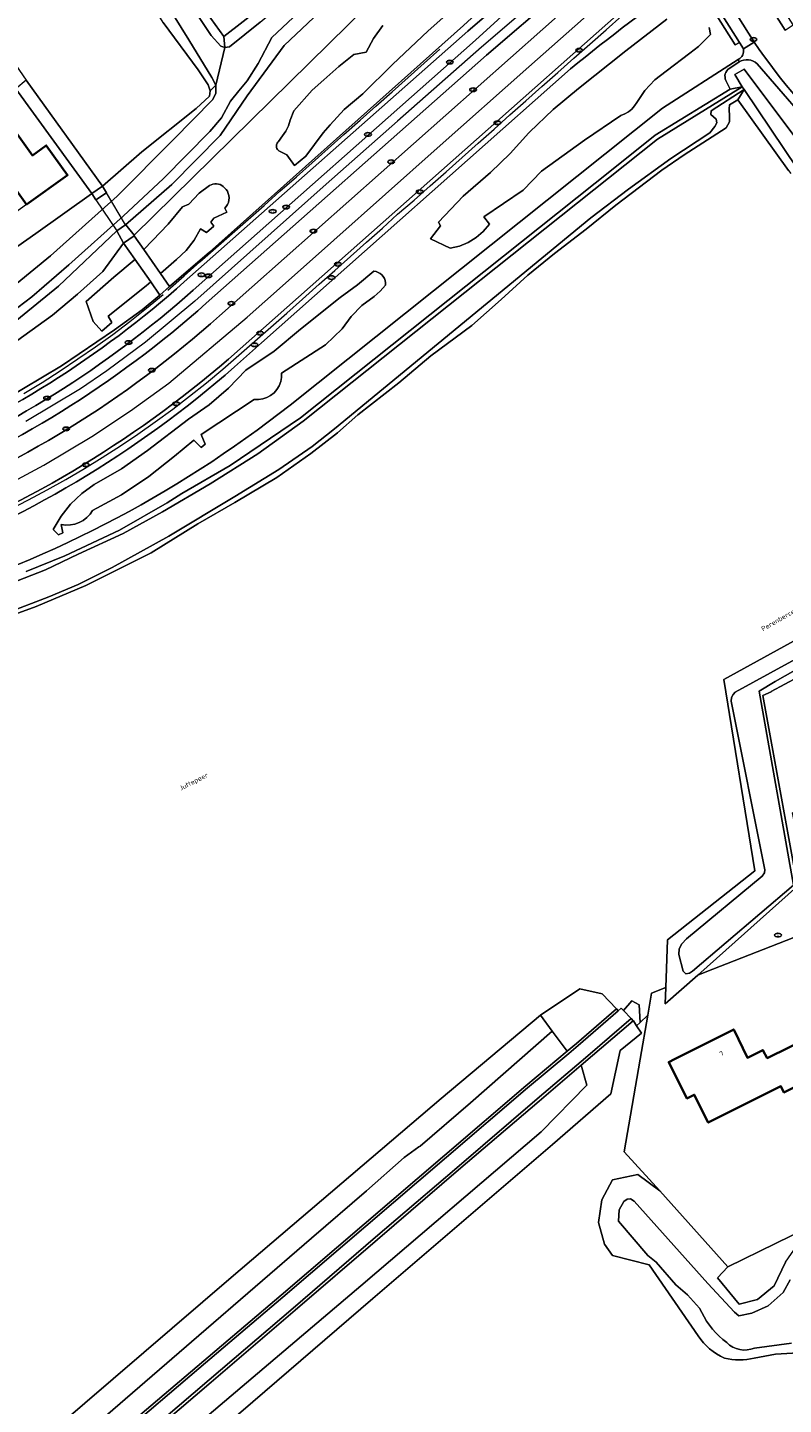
# Model space of a CAD drawing. Header units: metres. Extents: x 103671 to 105190, y 427150 to 429171.
# Tile 222 of 256: x 104524 to 104665, y 428185 to 428443. Entities that reach past the tile are written whole.
import ezdxf
from ezdxf.enums import TextEntityAlignment as Align

# ---------------------------------------------------------------- set-up
doc = ezdxf.new("R2010")
doc.units = ezdxf.units.M
for name, color, linetype, lineweight in [('B-WE-GR-BEPLANTING_CULTUUR_HEESTERS-GV', 253, 'Continuous', 18), ('B-WE-GR-GRAS-GV', 253, 'Continuous', 13), ('B-WE-GR-HAAG-G', 253, 'GR-HAAG1-SO', 13), ('B-WE-IE-MEUBILAIR-S', 253, 'Continuous', 25), ('B-WE-IE-TERREINAFSCHEIDING_KUNSTMATIG_HEKWERK-G', 253, 'IE-TERREINAFSCHEIDING_KUNSTMATIG-SO', 18), ('B-WE-IE-TERREINAFSCHEIDING_KUNSTMATIG_MUUR-GV', 253, 'Continuous', 18), ('B-WE-KW-KUNSTWERK_DEK-GV', 253, 'Continuous', 18), ('B-WE-KW-KUNSTWERK_GELUIDSWERING_SCHERM-G', 253, 'Continuous', 18), ('B-WE-OG-BEBOUWING-GV', 253, 'Continuous', 35), ('B-WE-OG-BEBOUWING-T18', 7, 'Continuous', 18), ('B-WE-OG-TERREIN_BEGROEID-GV', 253, 'Continuous', 18), ('B-WE-OG-TERREIN_ERF-GV', 253, 'Continuous', 18), ('B-WE-OG-TERREIN_OEVER-GV', 253, 'Continuous', 18), ('B-WE-OG-TERREIN_ONBEGROEID_ZAND-GV', 253, 'Continuous', 18), ('B-WE-OG-TOPOGRAFIE-T18', 7, 'Continuous', 18), ('B-WE-OG-WATER_SLOOT-GV', 253, 'Continuous', 18), ('B-WE-OG-WEG-GV', 253, 'Continuous', 18), ('B-WE-VH-GESLOTENVERHARDING_ASFALT-GV', 253, 'Continuous', 18), ('B-WE-VH-HALFVERHARDING_GRIND-GV', 253, 'Continuous', 18), ('B-WE-VH-ONVERHARD_ZAND-GV', 253, 'Continuous', 18), ('B-WE-VH-OPENVERHARDING_TEGEL-GV', 253, 'Continuous', 18), ('B-WE-VW-MARKERING_PICTOGRAM-G', 253, 'Continuous', 18)]:
    doc.layers.add(name, color=color, linetype=linetype, lineweight=lineweight)
doc.styles.add('NLCS-ISO', font='NLCS-ISO.ttf')
doc.styles.add('NLCS-ISO-M500-T18', font='NLCS-ISO.ttf', dxfattribs={"height": 0.9})
doc.linetypes.add('GR-HAAG1-SO', pattern='A,6,[176,NLCS.SHX,S=0.125,R=0,X=0,Y=0],-2', length=8)
doc.linetypes.add('IE-TERREINAFSCHEIDING_KUNSTMATIG-SO', pattern='A,4,[82,NLCS.SHX,S=0.75,R=90,X=0,Y=0],4,-2', length=10)

# ---------------------------------------------------------------- blocks, each defined once
blk = doc.blocks.new('SIE-MEUBILAIR_PUT_RIOOLPUT-SO')
blk.add_ellipse((0, 0), major_axis=(1.25, 0), ratio=0.54)
at = {"style": 'NLCS-ISO'}
blk.add_text('ri', height=0.75, dxfattribs=at).set_placement((-0.04, 0.07), align=Align.MIDDLE_CENTER)
blk = doc.blocks.new('SIE-MEUBILAIR_PUT_KOLK-SO')
blk.add_ellipse((0, 0), major_axis=(1.25, 0), ratio=0.54)
at = {"style": 'NLCS-ISO'}
blk.add_text('klk', height=0.75, dxfattribs=at).set_placement((0.03, 0), align=Align.MIDDLE_CENTER)

msp = doc.modelspace()

# ---------------------------------------------------------------- linework, layer by layer
at = {"layer": 'B-WE-GR-BEPLANTING_CULTUUR_HEESTERS-GV', "flags": 128}
for points in [[(104590.22, 428443.343), (104588.502, 428440.943), (104587.1, 428438.346), (104584.791, 428437.894), (104582.004, 428435.654), (104579.239, 428433.193), (104577.039, 428431.256), (104573.586, 428427.404), (104572.943, 428425.643), (104572.608, 428424.591), (104572.122, 428423.599), (104571.494, 428422.69), (104570.738, 428421.624), (104570.607, 428421.499), (104570.498, 428421.353), (104570.416, 428421.191), (104570.361, 428421.018), (104570.336, 428420.838), (104570.342, 428420.657), (104570.377, 428420.479), (104570.442, 428420.309), (104570.534, 428420.153), (104570.652, 428420.014), (104570.79, 428419.897), (104572.293, 428419.129), (104573.731, 428417.166), (104575.815, 428418.912), (104579.112, 428423.255), (104580.414, 428424.759), (104583.03, 428427.605), (104586.474, 428430.576), (104592.057, 428436.045), (104598.691, 428442.375), (104601.46, 428444.797)], [(104643.351, 428444.56), (104635.629, 428438.606), (104626.789, 428431.547), (104622.06, 428427.651), (104617.671, 428423.376), (104617.529, 428423.266), (104614.062, 428419.432), (104610.344, 428415.841), (104605.278, 428411.417), (104600.631, 428406.556), (104601.043, 428405.883), (104599.172, 428403.469), (104602.853, 428401.674), (104604.564, 428402.075), (104606.19, 428402.744), (104607.687, 428403.665), (104609.017, 428404.814), (104610.146, 428406.161), (104609.134, 428407.528), (104616.44, 428412.538), (104619.921, 428416.1), (104627.957, 428421.9), (104634.731, 428426.538), (104635.467, 428426.816), (104636.148, 428427.209), (104636.759, 428427.704), (104637.283, 428428.291), (104637.706, 428428.954), (104639.221, 428431.196), (104641.075, 428433.167), (104643.219, 428434.818), (104647.624, 428438.171), (104649.215, 428439.441), (104651.459, 428441.631), (104651.261, 428442.999)], [(104540.813, 428164.322), (104588.367, 428205.281), (104621.928, 428234.043), (104632.85, 428243.555), (104634.582, 428251.661), (104638.595, 428254.853), (104637.679, 428256.278), (104637.084, 428257.202), (104637.006, 428257.202), (104627.311, 428248.887), (104628.361, 428245.151), (104619.856, 428236.441), (104586.137, 428207.625), (104538.486, 428167.129)]]:
    msp.add_lwpolyline(points, dxfattribs=at)
for points in [[(104545.561, 428401.419), (104548.683, 428396.982), (104551.698, 428399.579), (104553.486, 428401.257), (104554.993, 428403.191), (104556.183, 428405.335), (104557.258, 428404.605), (104558.659, 428405.82), (104558.059, 428406.582), (104558.626, 428407.333), (104561.07, 428408.442), (104560.683, 428409.198), (104560.97, 428409.515), (104561.201, 428409.874), (104561.37, 428410.267), (104561.472, 428410.682), (104561.504, 428411.108), (104561.465, 428411.534), (104561.357, 428411.947), (104561.183, 428412.337), (104560.947, 428412.694), (104560.655, 428413.006), (104560.411, 428413.243), (104560.132, 428413.439), (104559.826, 428413.589), (104559.501, 428413.688), (104559.163, 428413.735), (104558.823, 428413.727), (104558.488, 428413.666), (104558.166, 428413.553), (104557.867, 428413.391), (104555.913, 428412.013), (104553.972, 428409.9), (104552.796, 428409.44), (104550.097, 428406.18), (104547.159, 428403.134)], [(104590.767, 428394.795), (104590.762, 428395.213), (104590.684, 428395.624), (104590.538, 428396.016), (104590.326, 428396.376), (104590.056, 428396.695), (104589.734, 428396.962), (104589.372, 428397.171), (104588.979, 428397.314), (104588.567, 428397.387), (104585.496, 428394.84), (104582.276, 428392.484), (104574.829, 428386.534), (104569.931, 428382.44), (104564.613, 428378.908), (104561.363, 428375.485), (104557.785, 428372.407), (104553.915, 428369.704), (104546.221, 428363.857), (104541.39, 428360.455), (104536.265, 428357.514), (104533.949, 428355.807), (104531.882, 428353.805), (104530.101, 428351.544), (104528.639, 428349.066), (104529.608, 428348.056), (104530.422, 428348.483), (104530.129, 428350.042), (104530.979, 428349.921), (104531.836, 428349.937), (104532.681, 428350.089), (104533.49, 428350.374), (104534.244, 428350.784), (104534.923, 428351.308), (104535.51, 428351.934), (104535.989, 428352.646), (104541.373, 428355.58), (104546.486, 428358.963), (104551.293, 428362.77), (104554.903, 428365.775), (104556.263, 428364.413), (104557.038, 428365.036), (104556.299, 428366.828), (104566.162, 428373.379), (104566.976, 428373.365), (104567.78, 428373.492), (104568.55, 428373.756), (104569.262, 428374.15), (104569.896, 428374.661), (104570.431, 428375.275), (104570.852, 428375.972), (104571.146, 428376.731), (104571.304, 428377.529), (104571.321, 428378.343), (104579.519, 428383.623), (104582.626, 428386.613), (104584.33, 428388.913), (104586.34, 428390.95), (104588.618, 428392.683), (104589.719, 428393.638)], [(104546.845, 428395.398), (104543.893, 428399.629), (104543.751, 428399.477), (104539.928, 428396.258), (104534.794, 428391.71), (104536.11, 428387.995), (104537.691, 428386.147), (104539.569, 428387.808), (104538.922, 428389.002), (104545.987, 428394.659)]]:
    msp.add_lwpolyline(points, close=True, dxfattribs=at)
at = {"layer": 'B-WE-GR-GRAS-GV', "flags": 128}
msp.add_lwpolyline([(104665.511, 428212.049), (104667.607, 428215.091), (104674.608, 428218.653), (104677.595, 428218.437), (104680.701, 428217.099), (104683.735, 428214.397), (104685.24, 428211.624), (104685.742, 428208.23), (104686.704, 428205.294), (104689.571, 428201.852), (104694.507, 428199.074), (104694.405, 428199.308), (104681.438, 428224.261), (104654.701, 428211.172), (104652.795, 428209.104), (104656.848, 428204.186), (104660.254, 428205.068), (104663.408, 428207.602)], close=True, dxfattribs=at)
at = {"layer": 'B-WE-GR-HAAG-G', "flags": 128}
msp.add_lwpolyline([(104642.036, 428225.36), (104635.35, 428232.707), (104638.334, 428250), (104639.758, 428258.251), (104640.469, 428262.369)], dxfattribs=at)
at = {"layer": 'B-WE-IE-TERREINAFSCHEIDING_KUNSTMATIG_HEKWERK-G', "flags": 128}
for points in [[(104650.488, 428266.294), (104671.042, 428274.345), (104666.804, 428296.062), (104673.399, 428299.335), (104673.677, 428298.69), (104675.738, 428299.549)], [(104681.438, 428224.261), (104654.701, 428211.172), (104642.036, 428225.36)]]:
    msp.add_lwpolyline(points, dxfattribs=at)
at = {"layer": 'B-WE-IE-TERREINAFSCHEIDING_KUNSTMATIG_MUUR-GV', "flags": 128}
msp.add_lwpolyline([(104656.6, 428459.836), (104655.669, 428459.019), (104655.242, 428458.645), (104650.621, 428454.592), (104648.816, 428453.009), (104647.855, 428452.166), (104648.091, 428451.795), (104648.371, 428451.998), (104656.104, 428439.705), (104656.879, 428440.185), (104649.047, 428452.642), (104649.275, 428452.843), (104650.848, 428454.23), (104655.462, 428458.296), (104655.67, 428458.479), (104655.888, 428458.671), (104663.812, 428445.997), (104664.576, 428446.479), (104656.55, 428459.26), (104656.804, 428459.531)], close=True, dxfattribs=at)
at = {"layer": 'B-WE-KW-KUNSTWERK_DEK-GV', "flags": 128}
msp.add_lwpolyline([(104538.573, 428412.067), (104536.603, 428410.763), (104540.52, 428404.949), (104542.159, 428406.056)], close=True, dxfattribs=at)
at = {"layer": 'B-WE-KW-KUNSTWERK_GELUIDSWERING_SCHERM-G', "flags": 128}
for points in [[(104631.989, 428442.516), (104634.927, 428445.126)], [(104628.943, 428439.854), (104631.989, 428442.516)], [(104597.951, 428436.276), (104600.906, 428438.91)], [(104625.953, 428437.223), (104628.943, 428439.854)], [(104594.962, 428433.609), (104597.951, 428436.276)], [(104622.95, 428434.556), (104625.953, 428437.223)], [(104591.967, 428430.962), (104594.962, 428433.609)], [(104619.958, 428431.936), (104622.95, 428434.556)], [(104588.958, 428428.27), (104591.967, 428430.962)], [(104616.971, 428429.254), (104619.958, 428431.936)], [(104586.018, 428425.639), (104588.958, 428428.27)], [(104613.998, 428426.636), (104616.971, 428429.254)], [(104582.977, 428422.961), (104586.018, 428425.639)], [(104611.032, 428423.986), (104613.998, 428426.636)], [(104580.014, 428420.31), (104582.977, 428422.961)], [(104608.035, 428421.316), (104611.032, 428423.986)], [(104577.012, 428417.672), (104580.014, 428420.31)], [(104605.057, 428418.681), (104608.035, 428421.316)], [(104602.068, 428416.003), (104605.057, 428418.681)], [(104574.097, 428415.026), (104577.012, 428417.672)], [(104599.106, 428413.362), (104602.068, 428416.003)], [(104571.01, 428412.348), (104574.097, 428415.026)], [(104596.069, 428410.688), (104599.106, 428413.362)], [(104568.034, 428409.706), (104571.01, 428412.348)], [(104592.996, 428408.047), (104596.069, 428410.688)], [(104565.052, 428407.061), (104568.034, 428409.706)], [(104590.179, 428405.44), (104592.996, 428408.047)], [(104562.055, 428404.428), (104565.052, 428407.061)], [(104587.198, 428402.809), (104590.179, 428405.44)], [(104559.037, 428401.76), (104562.055, 428404.428)], [(104584.199, 428400.152), (104587.198, 428402.809)], [(104556.044, 428399.135), (104559.037, 428401.76)], [(104581.255, 428397.512), (104584.199, 428400.152)], [(104553.084, 428396.525), (104556.044, 428399.135)], [(104578.325, 428394.949), (104581.255, 428397.512)], [(104550.034, 428393.819), (104553.084, 428396.525)], [(104575.243, 428392.186), (104578.325, 428394.949)], [(104546.09, 428390.475), (104549.177, 428393.059)], [(104572.269, 428389.562), (104575.243, 428392.186)], [(104542.938, 428387.955), (104546.09, 428390.475)], [(104569.295, 428386.913), (104572.269, 428389.562)], [(104539.741, 428385.578), (104542.938, 428387.955)], [(104566.331, 428384.306), (104569.295, 428386.913)], [(104536.551, 428383.259), (104539.741, 428385.578)], [(104563.324, 428381.667), (104566.331, 428384.306)], [(104533.248, 428380.976), (104536.551, 428383.259)], [(104560.358, 428379.092), (104563.324, 428381.667)], [(104529.951, 428378.759), (104533.248, 428380.976)], [(104557.274, 428376.482), (104560.358, 428379.092)], [(104523.122, 428374.527), (104526.531, 428376.587)], [(104526.531, 428376.587), (104529.951, 428378.759)], [(104550.954, 428371.581), (104554.11, 428374.045)], [(104554.11, 428374.045), (104557.274, 428376.482)], [(104547.706, 428369.188), (104550.954, 428371.581)], [(104544.444, 428366.934), (104547.706, 428369.188)], [(104541.178, 428364.714), (104544.444, 428366.934)], [(104537.777, 428362.54), (104541.178, 428364.714)], [(104534.462, 428360.489), (104537.777, 428362.54)], [(104530.96, 428358.441), (104534.462, 428360.489)], [(104524.017, 428354.598), (104527.494, 428356.494)], [(104527.494, 428356.494), (104530.96, 428358.441)], [(104520.415, 428352.752), (104524.017, 428354.598)]]:
    msp.add_lwpolyline(points, dxfattribs=at)
at = {"layer": 'B-WE-OG-BEBOUWING-GV', "flags": 128}
for points in [[(104519.437, 428424.057), (104519.061, 428424.581), (104516.177, 428422.513), (104516.553, 428421.989), (104515.498, 428421.233), (104523.641, 428409.875), (104531.303, 428415.365), (104527.327, 428420.911), (104524.747, 428419.061), (104520.409, 428425.112), (104520.138, 428424.918), (104520.308, 428424.681)], [(104662.06, 428250.191), (104661.293, 428251.725), (104658.381, 428250.268), (104655.84, 428255.587), (104644.739, 428250), (104643.688, 428249.471), (104647.065, 428242.685), (104648.438, 428243.372), (104651.051, 428238.149), (104664.638, 428244.945), (104665.198, 428243.805), (104673.447, 428247.859), (104672.395, 428250), (104670.309, 428254.244)]]:
    msp.add_lwpolyline(points, close=True, dxfattribs=at)
at = {"layer": 'B-WE-OG-TERREIN_BEGROEID-GV', "flags": 128}
for points in [[(104623.848, 428482.914), (104543.732, 428404.12), (104543.734, 428404.015), (104545.561, 428401.419), (104547.159, 428403.134), (104550.097, 428406.18), (104552.796, 428409.44), (104553.972, 428409.9), (104555.913, 428412.013), (104557.867, 428413.391), (104558.166, 428413.553), (104558.488, 428413.666), (104558.823, 428413.727), (104559.163, 428413.735), (104559.501, 428413.688), (104559.826, 428413.589), (104560.132, 428413.439), (104560.411, 428413.243), (104560.655, 428413.006), (104560.947, 428412.694), (104561.183, 428412.337), (104561.357, 428411.947), (104561.465, 428411.534), (104561.504, 428411.108), (104561.472, 428410.682), (104561.37, 428410.267), (104561.201, 428409.874), (104560.97, 428409.515), (104560.683, 428409.198), (104561.07, 428408.442), (104558.626, 428407.333), (104558.059, 428406.582), (104558.659, 428405.82), (104557.258, 428404.605), (104556.183, 428405.335), (104554.993, 428403.191), (104553.486, 428401.257), (104551.698, 428399.579), (104548.683, 428396.982), (104550.388, 428394.56), (104557.821, 428400.957), (104605.297, 428443.364)], [(104657.627, 428438.99), (104656.879, 428440.185), (104656.104, 428439.705), (104648.371, 428451.998), (104648.091, 428451.795), (104647.855, 428452.166)], [(104601.46, 428444.797), (104598.691, 428442.375), (104592.057, 428436.045), (104586.474, 428430.576), (104583.03, 428427.605), (104580.414, 428424.759), (104579.112, 428423.255), (104575.815, 428418.912), (104573.731, 428417.166), (104572.293, 428419.129), (104570.79, 428419.897), (104570.652, 428420.014), (104570.534, 428420.153), (104570.442, 428420.309), (104570.377, 428420.479), (104570.342, 428420.657), (104570.336, 428420.838), (104570.361, 428421.018), (104570.416, 428421.191), (104570.498, 428421.353), (104570.607, 428421.499), (104570.738, 428421.624), (104571.494, 428422.69), (104572.122, 428423.599), (104572.608, 428424.591), (104572.943, 428425.643), (104573.586, 428427.404), (104577.039, 428431.256), (104579.239, 428433.193), (104582.004, 428435.654), (104584.791, 428437.894), (104587.1, 428438.346), (104588.502, 428440.943), (104590.22, 428443.343)], [(104651.261, 428442.999), (104651.459, 428441.631), (104649.215, 428439.441), (104647.624, 428438.171), (104643.219, 428434.818), (104641.075, 428433.167), (104639.221, 428431.196), (104637.706, 428428.954), (104637.283, 428428.291), (104636.759, 428427.704), (104636.148, 428427.209), (104635.467, 428426.816), (104634.731, 428426.538), (104627.957, 428421.9), (104619.921, 428416.1), (104616.44, 428412.538), (104609.134, 428407.528), (104610.146, 428406.161), (104609.017, 428404.814), (104607.687, 428403.665), (104606.19, 428402.744), (104604.564, 428402.075), (104602.853, 428401.674), (104599.172, 428403.469), (104601.043, 428405.883), (104600.631, 428406.556), (104605.278, 428411.417), (104610.344, 428415.841), (104614.062, 428419.432), (104617.529, 428423.266), (104617.671, 428423.376), (104622.06, 428427.651), (104626.789, 428431.547), (104635.629, 428438.606), (104643.351, 428444.56)], [(104654.739, 428435.112), (104656.816, 428436.542), (104656.674, 428437.016), (104642.53, 428427.879), (104572.912, 428372.364)], [(104572.912, 428372.364), (104642.53, 428427.879), (104656.674, 428437.016)], [(104625.344, 428435.214), (104567.574, 428383.985), (104562.487, 428379.474)], [(104523.553, 428341.23), (104530.799, 428344.176), (104540.99, 428348.962), (104549.906, 428354.094), (104552.642, 428355.79), (104561.681, 428361.027), (104574.84, 428369.949), (104633.269, 428416.567), (104641.154, 428422.858), (104655.175, 428431.407), (104654.465, 428432.782)], [(104517.683, 428381.446), (104528.478, 428389.18), (104533.162, 428393.112), (104537.886, 428397.333), (104541.78, 428402.658), (104540.52, 428404.949), (104529.602, 428394.568), (104519.115, 428386.07)], [(104500, 428363.19), (104519.521, 428373.301), (104530.192, 428379.688), (104540.094, 428386.423), (104545.231, 428390.141), (104548.572, 428392.923), (104546.845, 428395.398), (104545.987, 428394.659), (104538.922, 428389.002), (104539.569, 428387.808), (104537.691, 428386.147), (104536.11, 428387.995), (104534.794, 428391.71), (104539.928, 428396.258), (104543.751, 428399.477), (104543.893, 428399.629), (104541.78, 428402.658), (104537.886, 428397.333), (104533.162, 428393.112), (104528.478, 428389.18), (104517.683, 428381.446), (104504.332, 428374.037), (104496.322, 428370.373), (104442.434, 428350.537)], [(104520.009, 428167.347), (104555.823, 428198.326), (104576.876, 428216.551), (104587.161, 428225.398), (104594.217, 428231.616), (104596.979, 428233.607), (104597.231, 428233.768), (104606.607, 428241.873), (104621.886, 428255.282), (104619.709, 428258.215), (104601.132, 428242.677), (104561.916, 428209.169), (104496.087, 428152.669)], [(104542.823, 428177.236), (104557.764, 428190.042), (104573.474, 428203.464), (104588.882, 428216.712), (104604.04, 428229.713), (104619.105, 428242.578), (104628.53, 428250.658), (104636.675, 428257.629), (104635.249, 428259.107), (104634.795, 428259.577), (104634.226, 428259.081), (104626.747, 428252.553), (104625.011, 428251.097), (104617.295, 428244.626), (104602.158, 428231.681), (104587.052, 428218.781), (104571.568, 428205.475), (104555.83, 428192.165), (104541.047, 428179.587)], [(104540.721, 428179.968), (104555.505, 428192.548), (104571.242, 428205.857), (104586.726, 428219.162), (104601.832, 428232.063), (104616.971, 428245.009), (104624.7, 428251.491), (104621.886, 428255.282), (104606.607, 428241.873), (104597.231, 428233.768), (104596.979, 428233.607), (104594.217, 428231.616), (104587.161, 428225.398), (104576.876, 428216.551), (104555.823, 428198.326), (104520.009, 428167.347)], [(104538.486, 428167.129), (104586.137, 428207.625), (104619.856, 428236.441), (104628.361, 428245.151), (104627.311, 428248.887), (104619.463, 428242.159), (104604.398, 428229.295), (104589.241, 428216.294), (104573.832, 428203.046), (104558.122, 428189.623), (104543.181, 428176.818)]]:
    msp.add_lwpolyline(points, dxfattribs=at)
at = {"layer": 'B-WE-OG-TERREIN_BEGROEID-GV'}
for points in [[(104647.855, 428452.166, 0.0228318), (104625.344, 428435.214)], [(104656.674, 428437.016, 0.3652321), (104657.627, 428438.99)], [(104654.191, 428433.962, -0.170638), (104654.739, 428435.112)], [(104654.465, 428432.782, -0.122139), (104654.191, 428433.962)], [(104562.487, 428379.474, -0.0918156), (104500, 428342.266)], [(104572.912, 428372.364, -0.0968838), (104500, 428334.798)], [(104500, 428334.798, 0.0968838), (104572.912, 428372.364)]]:
    msp.add_lwpolyline(points, format="xyb", dxfattribs=at)
at = {"layer": 'B-WE-OG-TERREIN_BEGROEID-GV', "flags": 128}
for points in [[(104590.767, 428394.795), (104589.719, 428393.638), (104588.618, 428392.683), (104586.34, 428390.95), (104584.33, 428388.913), (104582.626, 428386.613), (104579.519, 428383.623), (104571.321, 428378.343), (104571.304, 428377.529), (104571.146, 428376.731), (104570.852, 428375.972), (104570.431, 428375.275), (104569.896, 428374.661), (104569.262, 428374.15), (104568.55, 428373.756), (104567.78, 428373.492), (104566.976, 428373.365), (104566.162, 428373.379), (104556.299, 428366.828), (104557.038, 428365.036), (104556.263, 428364.413), (104554.903, 428365.775), (104551.293, 428362.77), (104546.486, 428358.963), (104541.373, 428355.58), (104535.989, 428352.646), (104535.51, 428351.934), (104534.923, 428351.308), (104534.244, 428350.784), (104533.49, 428350.374), (104532.681, 428350.089), (104531.836, 428349.937), (104530.979, 428349.921), (104530.129, 428350.042), (104530.422, 428348.483), (104529.608, 428348.056), (104528.639, 428349.066), (104530.101, 428351.544), (104531.882, 428353.805), (104533.949, 428355.807), (104536.265, 428357.514), (104541.39, 428360.455), (104546.221, 428363.857), (104553.915, 428369.704), (104557.785, 428372.407), (104561.363, 428375.485), (104564.613, 428378.908), (104569.931, 428382.44), (104574.829, 428386.534), (104582.276, 428392.484), (104585.496, 428394.84), (104588.567, 428397.387), (104588.979, 428397.314), (104589.372, 428397.171), (104589.734, 428396.962), (104590.056, 428396.695), (104590.326, 428396.376), (104590.538, 428396.016), (104590.684, 428395.624), (104590.762, 428395.213)], [(104677.689, 428300.784), (104667.907, 428321.506), (104662.841, 428318.75), (104662.796, 428318.724), (104661.264, 428318.043), (104667.768, 428282.343), (104649.087, 428265.745), (104650.488, 428266.294), (104671.042, 428274.345), (104666.804, 428296.062), (104673.399, 428299.335), (104673.677, 428298.69), (104675.738, 428299.549), (104675.615, 428299.811)], [(104621.886, 428255.282), (104624.7, 428251.491), (104626.421, 428252.934), (104633.909, 428259.401), (104631.261, 428262.252), (104627.056, 428263.193), (104619.709, 428258.215)], [(104635.249, 428259.107), (104636.675, 428257.629), (104637.006, 428257.202), (104637.084, 428257.202), (104637.679, 428256.278), (104638.32, 428256.886), (104638.141, 428260.164), (104636.81, 428260.934)]]:
    msp.add_lwpolyline(points, close=True, dxfattribs=at)
at = {"layer": 'B-WE-OG-TERREIN_ERF-GV', "flags": 128}
for points in [[(104510.432, 428453.31), (104514.439, 428446.319), (104523.569, 428433.123), (104537.836, 428413.278), (104545.196, 428419.696), (104555.341, 428427.847), (104557.813, 428430.137), (104557.933, 428431.15), (104557.595, 428432.236), (104555.739, 428435.059), (104549.177, 428443.903), (104544.619, 428451.378), (104539.382, 428459.605), (104534.681, 428466.163), (104530.991, 428470.314), (104520.726, 428481.047), (104510.598, 428490.887), (104498.074, 428503.652), (104483.672, 428492.965), (104493.246, 428479.944)], [(104519.061, 428424.581), (104519.437, 428424.057), (104520.308, 428424.681), (104520.138, 428424.918), (104520.409, 428425.112), (104524.747, 428419.061), (104527.327, 428420.911), (104531.303, 428415.365), (104523.641, 428409.875), (104515.979, 428404.385), (104511.974, 428409.972), (104514.571, 428411.834), (104510.265, 428417.84), (104510.545, 428418.04), (104510.714, 428417.804), (104515.498, 428421.233), (104516.553, 428421.989), (104516.177, 428422.513)], [(104662.06, 428250.191), (104670.309, 428254.244), (104672.395, 428250), (104673.447, 428247.859), (104665.198, 428243.805), (104664.638, 428244.945), (104651.051, 428238.149), (104648.438, 428243.372), (104647.065, 428242.685), (104643.688, 428249.471), (104644.739, 428250), (104655.84, 428255.587), (104658.381, 428250.268), (104661.293, 428251.725)]]:
    msp.add_lwpolyline(points, close=True, dxfattribs=at)
for points in [[(104556.445, 428446.889), (104560.508, 428441.293), (104571.932, 428450.227)], [(104518.584, 428399.694), (104525.407, 428404.422), (104535.752, 428411.834), (104535.838, 428411.896), (104521.617, 428431.511)], [(104671.042, 428274.345), (104650.488, 428266.294), (104649.087, 428265.745), (104643.027, 428260.361), (104643.134, 428263.413), (104640.469, 428262.369), (104639.758, 428258.251), (104638.334, 428250), (104635.35, 428232.707), (104642.036, 428225.36), (104654.701, 428211.172), (104681.438, 428224.261)]]:
    msp.add_lwpolyline(points, dxfattribs=at)
at = {"layer": 'B-WE-OG-TERREIN_OEVER-GV', "flags": 128}
for points in [[(104602.488, 428477.329), (104618.602, 428492.068), (104621.355, 428494.958), (104619.711, 428495.501), (104607.561, 428484.039), (104592.337, 428469.694), (104579.025, 428455.355), (104571.932, 428450.227), (104560.508, 428441.293), (104560.724, 428439.254), (104561.586, 428439.331), (104567.32, 428443.984), (104575.431, 428450.804), (104576.841, 428451.801), (104579.765, 428453.939), (104582.433, 428456.463), (104585.586, 428460.093)], [(104544.009, 428466.534), (104543.945, 428466.645), (104543.89, 428466.762), (104543.845, 428466.883), (104543.812, 428467.008), (104543.789, 428467.135), (104542.297, 428466.905), (104554.804, 428446.521), (104558.145, 428441.461), (104559.939, 428439.455), (104560.724, 428439.254), (104560.508, 428441.293), (104556.445, 428446.889)], [(104654.005, 428321), (104659.794, 428285.242), (104643.445, 428272.326), (104643.134, 428263.413), (104643.027, 428260.361), (104649.087, 428265.745), (104667.768, 428282.343), (104661.264, 428318.043), (104662.796, 428318.724), (104662.841, 428318.75), (104667.907, 428321.506), (104682.8, 428329.608), (104682.257, 428331.883), (104680.843, 428333.945), (104675.157, 428332.69)], [(104645.65, 428270.634), (104646.128, 428271.577), (104646.971, 428272.539), (104661.122, 428284.212), (104661.559, 428284.868), (104661.665, 428285.408), (104655.346, 428316.971), (104655.409, 428317.638), (104655.705, 428318.239), (104656.099, 428318.658), (104662.671, 428322.255), (104680.935, 428332.262), (104681.839, 428331.879), (104681.954, 428331.033), (104667.302, 428322.77), (104663.579, 428320.67), (104660.59, 428318.845), (104667.015, 428282.56), (104648.123, 428266.479), (104647.558, 428266.1), (104646.884, 428266.003), (104646.395, 428266.476), (104645.551, 428269.582)]]:
    msp.add_lwpolyline(points, close=True, dxfattribs=at)
for points in [[(104628.136, 428484.893), (104628.913, 428485.326), (104627.358, 428487.831), (104626.099, 428490.584), (104620.625, 428487.308), (104617.202, 428484.371), (104589.445, 428456.295), (104571.797, 428439.623), (104564.906, 428430.2), (104559.803, 428422.801), (104550.797, 428413.634), (104542.159, 428406.056), (104542.215, 428406.035), (104543.732, 428404.12), (104623.848, 428482.914)], [(104519.115, 428386.07), (104529.602, 428394.568), (104540.52, 428404.949), (104542.159, 428406.056), (104550.797, 428413.634), (104559.803, 428422.801), (104564.906, 428430.2), (104571.797, 428439.623), (104589.445, 428456.295)], [(104549.177, 428443.903), (104555.739, 428435.059), (104557.595, 428432.236), (104557.933, 428431.15), (104559.024, 428432.182), (104558.264, 428433.63), (104553.991, 428440.672), (104548.214, 428449.938)], [(104516.725, 428386.581), (104524.616, 428392.578), (104531.558, 428398.61), (104541.674, 428407.706), (104549.271, 428414.758), (104557.929, 428423.493), (104560.099, 428426.051), (104561.763, 428429.188), (104563.307, 428431.094), (104564.897, 428433.014), (104566.923, 428436.265), (104569.507, 428441.119), (104574.472, 428445.786)], [(104574.472, 428445.786), (104569.507, 428441.119), (104566.923, 428436.265), (104564.897, 428433.014), (104563.307, 428431.094), (104561.763, 428429.188), (104560.099, 428426.051), (104557.929, 428423.493), (104549.271, 428414.758), (104541.674, 428407.706), (104531.558, 428398.61), (104524.616, 428392.578), (104516.725, 428386.581)], [(104567.32, 428443.984), (104561.586, 428439.331), (104560.724, 428439.254), (104559.024, 428432.182), (104559.024, 428430.711), (104558.462, 428429.482), (104551.077, 428421.964), (104540.552, 428411.402), (104528.14, 428400.237), (104518.76, 428392.612)], [(104656.816, 428436.542), (104654.739, 428435.112)], [(104672.755, 428421.715), (104660.229, 428436.175)], [(104655.175, 428431.407), (104657.435, 428431.863), (104656.053, 428434.162), (104657.75, 428435.152), (104670.971, 428417.547), (104668.18, 428416.099), (104667.76, 428416.532), (104657.76, 428431.354), (104656.617, 428429.471), (104666.069, 428416.214), (104666.523, 428415.641)], [(104509.987, 428329.09), (104525.432, 428334.675), (104534.735, 428338.6), (104546.937, 428344.708), (104555.664, 428350.154), (104562.6, 428354.155), (104570.427, 428358.818), (104576.785, 428363.284), (104581.744, 428367.132), (104585.549, 428370.502), (104593.245, 428376.497), (104599.222, 428381.571), (104606.855, 428387.253), (104612.338, 428392.102), (104617.347, 428396.619), (104622.297, 428400.681), (104628.236, 428405.225), (104633.774, 428409.754), (104642.416, 428416.312), (104646.586, 428419.135), (104654.438, 428424.23), (104655.052, 428425.297), (104655.021, 428426.351), (104654.99, 428427.731), (104655.022, 428428.487), (104656.617, 428429.471), (104657.76, 428431.354), (104651.604, 428427.394), (104651.577, 428426.706), (104652.54, 428425.797), (104652.65, 428425.167), (104652.271, 428424.448), (104651.37, 428423.299), (104644.081, 428418.451), (104636.184, 428412.757), (104629.138, 428407.359), (104581.228, 428367.912), (104577.037, 428364.587), (104570.817, 428360.273), (104562.599, 428355.256), (104550.22, 428347.814), (104539.674, 428341.963), (104533.316, 428338.781), (104527.783, 428336.467), (104519.994, 428333.465)], [(104518.003, 428337.957), (104527.189, 428341.551), (104533.292, 428344.47), (104541.694, 428348.305), (104549.052, 428352.361), (104557.988, 428357.635), (104566.892, 428363.225), (104575.34, 428369.356), (104641.556, 428422.088), (104657.435, 428431.863), (104655.175, 428431.407), (104641.154, 428422.858), (104633.269, 428416.567), (104574.84, 428369.949), (104561.681, 428361.027), (104552.642, 428355.79), (104549.906, 428354.094), (104540.99, 428348.962), (104530.799, 428344.176), (104523.553, 428341.23)], [(104518.76, 428392.612), (104528.14, 428400.237), (104540.552, 428411.402), (104551.077, 428421.964), (104558.462, 428429.482), (104559.024, 428430.711), (104559.024, 428432.182), (104557.933, 428431.15), (104557.813, 428430.137), (104555.341, 428427.847), (104545.196, 428419.696), (104537.836, 428413.278), (104538.573, 428412.067), (104536.603, 428410.763), (104535.838, 428411.896), (104535.752, 428411.834), (104525.407, 428404.422), (104518.584, 428399.694)], [(104654.465, 428432.782), (104655.175, 428431.407)], [(104665.511, 428212.049), (104663.408, 428207.602), (104660.254, 428205.068), (104656.848, 428204.186), (104652.795, 428209.104), (104654.701, 428211.172), (104642.036, 428225.36), (104637.929, 428228.449), (104633.141, 428227.468), (104631.155, 428223.708), (104630.57, 428219.496), (104631.699, 428215.396), (104633.163, 428213.305), (104640.002, 428211.53), (104649.188, 428198.271)], [(104649.862, 428202.62), (104649.442, 428203.449), (104647.16, 428205.954), (104645.018, 428207.797), (104641.302, 428212.019), (104639.792, 428213.277), (104634.31, 428219.692), (104634.422, 428221.851), (104635.282, 428223.367), (104635.938, 428223.859), (104636.538, 428223.9)], [(104636.538, 428223.9), (104637.219, 428223.47), (104650.981, 428208.061), (104655.97, 428202.7), (104656.784, 428202.028), (104659.242, 428202.506), (104662.287, 428203.886), (104665.045, 428206.399), (104666.398, 428208.763)], [(104666.641, 428196.877), (104659.705, 428195.988)], [(104659.672, 428194.112), (104663.656, 428194.866), (104671.087, 428195.248), (104676.374, 428194.905), (104681.06, 428193.843), (104691.779, 428191.413), (104694.058, 428191.343), (104695.275, 428191.663), (104697.22, 428193.371), (104700.353, 428195.924)]]:
    msp.add_lwpolyline(points, dxfattribs=at)
at = {"layer": 'B-WE-OG-TERREIN_OEVER-GV'}
for points in [[(104660.229, 428436.175, 0.3284643), (104656.816, 428436.542)], [(104654.739, 428435.112, 0.170638), (104654.191, 428433.962)], [(104654.191, 428433.962, 0.122139), (104654.465, 428432.782)], [(104654.519, 428197.006, -0.1217493), (104649.862, 428202.62)], [(104649.188, 428198.271, 0.1506144), (104654.078, 428194.121)], [(104659.705, 428195.988, -0.3093358), (104654.519, 428197.006)], [(104654.078, 428194.121, 0.1235243), (104659.672, 428194.112)]]:
    msp.add_lwpolyline(points, format="xyb", dxfattribs=at)
at = {"layer": 'B-WE-OG-TERREIN_ONBEGROEID_ZAND-GV'}
for points in [[(104657.627, 428438.99, -0.3652321), (104656.674, 428437.016)], [(104677.183, 428420.126, -0.0601134), (104659.634, 428440.239)], [(104656.816, 428436.542, -0.3284643), (104660.229, 428436.175)], [(104654.078, 428194.121, -0.1506144), (104649.188, 428198.271)], [(104659.672, 428194.112, -0.1235243), (104654.078, 428194.121)]]:
    msp.add_lwpolyline(points, format="xyb", dxfattribs=at)
at = {"layer": 'B-WE-OG-TERREIN_ONBEGROEID_ZAND-GV', "flags": 128}
for points in [[(104659.634, 428440.239), (104657.627, 428438.99)], [(104656.674, 428437.016), (104656.816, 428436.542)], [(104660.229, 428436.175), (104672.755, 428421.715)], [(104666.069, 428416.214), (104656.617, 428429.471), (104655.022, 428428.487), (104654.99, 428427.731), (104655.021, 428426.351), (104655.052, 428425.297), (104654.438, 428424.23), (104646.586, 428419.135), (104642.416, 428416.312), (104633.774, 428409.754), (104628.236, 428405.225), (104622.297, 428400.681), (104617.347, 428396.619), (104612.338, 428392.102), (104606.855, 428387.253), (104599.222, 428381.571), (104593.245, 428376.497), (104585.549, 428370.502), (104581.744, 428367.132), (104576.785, 428363.284), (104570.427, 428358.818), (104562.6, 428354.155), (104555.664, 428350.154), (104546.937, 428344.708), (104534.735, 428338.6), (104525.432, 428334.675), (104509.987, 428329.09)], [(104496.087, 428152.669), (104561.916, 428209.169), (104601.132, 428242.677), (104619.709, 428258.215), (104627.056, 428263.193), (104631.261, 428262.252), (104633.909, 428259.401), (104634.226, 428259.081), (104634.795, 428259.577), (104635.249, 428259.107), (104636.81, 428260.934), (104638.141, 428260.164), (104638.32, 428256.886), (104639.758, 428258.251), (104640.469, 428262.369), (104643.134, 428263.413), (104643.445, 428272.326), (104659.794, 428285.242), (104654.005, 428321), (104675.157, 428332.69)], [(104649.188, 428198.271), (104640.002, 428211.53), (104633.163, 428213.305), (104631.699, 428215.396), (104630.57, 428219.496), (104631.155, 428223.708), (104633.141, 428227.468), (104637.929, 428228.449), (104642.036, 428225.36), (104635.35, 428232.707), (104638.334, 428250), (104639.758, 428258.251), (104638.32, 428256.886), (104637.679, 428256.278), (104638.595, 428254.853), (104634.582, 428251.661), (104632.85, 428243.555), (104621.928, 428234.043), (104588.367, 428205.281), (104540.813, 428164.322)], [(104716.895, 428208.832), (104707.92, 428202.09), (104700.353, 428195.924), (104697.22, 428193.371), (104695.275, 428191.663), (104694.058, 428191.343), (104691.779, 428191.413), (104681.06, 428193.843), (104676.374, 428194.905), (104671.087, 428195.248), (104663.656, 428194.866), (104659.672, 428194.112)]]:
    msp.add_lwpolyline(points, dxfattribs=at)
at = {"layer": 'B-WE-OG-WATER_SLOOT-GV', "flags": 128}
for points in [[(104548.214, 428449.938), (104553.991, 428440.672), (104558.264, 428433.63), (104559.024, 428432.182), (104560.724, 428439.254), (104559.939, 428439.455), (104558.145, 428441.461), (104554.804, 428446.521)], [(104519.994, 428333.465), (104527.783, 428336.467), (104533.316, 428338.781), (104539.674, 428341.963), (104550.22, 428347.814), (104562.599, 428355.256), (104570.817, 428360.273), (104577.037, 428364.587), (104581.228, 428367.912), (104629.138, 428407.359), (104636.184, 428412.757), (104644.081, 428418.451), (104651.37, 428423.299), (104652.271, 428424.448), (104652.65, 428425.167), (104652.54, 428425.797), (104651.577, 428426.706), (104651.604, 428427.394), (104657.76, 428431.354), (104657.435, 428431.863), (104641.556, 428422.088), (104575.34, 428369.356), (104566.892, 428363.225), (104557.988, 428357.635), (104549.052, 428352.361), (104541.694, 428348.305), (104533.292, 428344.47), (104527.189, 428341.551), (104518.003, 428337.957)], [(104637.219, 428223.47), (104636.538, 428223.9), (104635.938, 428223.859), (104635.282, 428223.367), (104634.422, 428221.851), (104634.31, 428219.692), (104639.792, 428213.277), (104641.302, 428212.019), (104645.018, 428207.797), (104647.16, 428205.954), (104649.442, 428203.449), (104649.862, 428202.62)], [(104666.398, 428208.763), (104665.045, 428206.399), (104662.287, 428203.886), (104659.242, 428202.506), (104656.784, 428202.028), (104655.97, 428202.7), (104650.981, 428208.061), (104637.219, 428223.47)], [(104659.705, 428195.988), (104666.641, 428196.877)]]:
    msp.add_lwpolyline(points, dxfattribs=at)
for points in [[(104657.435, 428431.863), (104657.76, 428431.354), (104667.76, 428416.532), (104668.18, 428416.099), (104670.971, 428417.547), (104657.75, 428435.152), (104656.053, 428434.162)], [(104646.128, 428271.577), (104645.65, 428270.634), (104645.551, 428269.582), (104646.395, 428266.476), (104646.884, 428266.003), (104647.558, 428266.1), (104648.123, 428266.479), (104667.015, 428282.56), (104660.59, 428318.845), (104663.579, 428320.67), (104667.302, 428322.77), (104681.954, 428331.033), (104681.839, 428331.879), (104680.935, 428332.262), (104662.671, 428322.255), (104656.099, 428318.658), (104655.705, 428318.239), (104655.409, 428317.638), (104655.346, 428316.971), (104661.665, 428285.408), (104661.559, 428284.868), (104661.122, 428284.212), (104646.971, 428272.539)]]:
    msp.add_lwpolyline(points, close=True, dxfattribs=at)
at = {"layer": 'B-WE-OG-WATER_SLOOT-GV'}
for points in [[(104649.862, 428202.62, 0.1217493), (104654.519, 428197.006)], [(104654.519, 428197.006, 0.3093358), (104659.705, 428195.988)]]:
    msp.add_lwpolyline(points, format="xyb", dxfattribs=at)
at = {"layer": 'B-WE-OG-WEG-GV', "flags": 128}
for points in [[(104553.132, 428395.383), (104606.133, 428442.279), (104630.267, 428463.051), (104637.661, 428469.791), (104638.132, 428470.286), (104647.935, 428480.606)], [(104644.507, 428479.13), (104636.736, 428472.266), (104635.783, 428471.424), (104605.297, 428443.364), (104557.821, 428400.957), (104550.388, 428394.56), (104548.572, 428392.923), (104545.231, 428390.141), (104540.094, 428386.423), (104530.192, 428379.688), (104519.521, 428373.301), (104500, 428363.19)], [(104636.41, 428460.806), (104609.614, 428437.767), (104557.215, 428391.401)], [(104559.691, 428389.033), (104638.263, 428458.814), (104636.41, 428460.806)], [(104641.012, 428451.599), (104561.42, 428380.966)], [(104562.487, 428379.474), (104567.574, 428383.985), (104625.344, 428435.214)]]:
    msp.add_lwpolyline(points, dxfattribs=at)
at = {"layer": 'B-WE-OG-WEG-GV'}
for points in [[(104625.344, 428435.214, -0.0228318), (104647.855, 428452.166)], [(104500, 428362.04, 0.08423), (104553.132, 428395.383)], [(104557.215, 428391.401, -0.0874035), (104500, 428355.899)], [(104500, 428352.349, 0.0901954), (104559.691, 428389.033)], [(104561.42, 428380.966, -0.0872692), (104500, 428344.42)], [(104500, 428342.266, 0.0918156), (104562.487, 428379.474)]]:
    msp.add_lwpolyline(points, format="xyb", dxfattribs=at)
at = {"layer": 'B-WE-VH-GESLOTENVERHARDING_ASFALT-GV', "flags": 128}
for points in [[(104557.215, 428391.401), (104609.614, 428437.767), (104636.41, 428460.806), (104640.678, 428464.518), (104652.823, 428477.093), (104650.673, 428479.962), (104607.564, 428440.578), (104554.778, 428393.845)], [(104653.975, 428469.354), (104657.994, 428472.977), (104655.312, 428476.042), (104642.323, 428462.638), (104638.263, 428458.814), (104559.691, 428389.033)], [(104665.431, 428442.458), (104655.462, 428458.296), (104650.848, 428454.23), (104659.634, 428440.239)], [(104561.42, 428380.966), (104641.012, 428451.599)]]:
    msp.add_lwpolyline(points, dxfattribs=at)
at = {"layer": 'B-WE-VH-GESLOTENVERHARDING_ASFALT-GV'}
for points in [[(104659.634, 428440.239, 0.0601134), (104677.183, 428420.126)], [(104554.778, 428393.845, -0.0853822), (104500, 428359.617)], [(104500, 428355.899, 0.0874035), (104557.215, 428391.401)], [(104559.691, 428389.033, -0.0901954), (104500, 428352.349)], [(104500, 428344.42, 0.0872692), (104561.42, 428380.966)]]:
    msp.add_lwpolyline(points, format="xyb", dxfattribs=at)
at = {"layer": 'B-WE-VH-HALFVERHARDING_GRIND-GV', "flags": 128}
for points in [[(104538.573, 428412.067), (104537.836, 428413.278), (104535.838, 428411.896), (104536.603, 428410.763)], [(104542.159, 428406.056), (104538.573, 428412.067), (104536.603, 428410.763), (104540.52, 428404.949)], [(104541.78, 428402.658), (104543.734, 428404.015), (104543.732, 428404.12), (104542.215, 428406.035), (104542.159, 428406.056), (104540.52, 428404.949)], [(104543.734, 428404.015), (104541.78, 428402.658), (104543.893, 428399.629), (104546.845, 428395.398), (104548.572, 428392.923), (104550.388, 428394.56), (104548.683, 428396.982), (104545.561, 428401.419)]]:
    msp.add_lwpolyline(points, close=True, dxfattribs=at)
at = {"layer": 'B-WE-VH-ONVERHARD_ZAND-GV', "flags": 128}
msp.add_lwpolyline([(104521.617, 428431.511), (104535.838, 428411.896), (104537.836, 428413.278), (104523.569, 428433.123)], close=True, dxfattribs=at)
for points in [[(104541.047, 428179.587), (104555.83, 428192.165), (104571.568, 428205.475), (104587.052, 428218.781), (104602.158, 428231.681), (104617.295, 428244.626), (104625.011, 428251.097), (104626.747, 428252.553), (104634.226, 428259.081), (104633.909, 428259.401), (104626.421, 428252.934), (104624.7, 428251.491), (104616.971, 428245.009), (104601.832, 428232.063), (104586.726, 428219.162), (104571.242, 428205.857), (104555.505, 428192.548), (104540.721, 428179.968)], [(104543.181, 428176.818), (104558.122, 428189.623), (104573.832, 428203.046), (104589.241, 428216.294), (104604.398, 428229.295), (104619.463, 428242.159), (104627.311, 428248.887), (104637.006, 428257.202), (104636.675, 428257.629), (104628.53, 428250.658), (104619.105, 428242.578), (104604.04, 428229.713), (104588.882, 428216.712), (104573.474, 428203.464), (104557.764, 428190.042), (104542.823, 428177.236)]]:
    msp.add_lwpolyline(points, dxfattribs=at)
at = {"layer": 'B-WE-VH-OPENVERHARDING_TEGEL-GV', "flags": 128}
for points in [[(104647.935, 428480.606), (104638.132, 428470.286), (104637.661, 428469.791), (104630.267, 428463.051), (104606.133, 428442.279), (104553.132, 428395.383)], [(104554.778, 428393.845), (104607.564, 428440.578), (104650.673, 428479.962)]]:
    msp.add_lwpolyline(points, dxfattribs=at)
for points in [[(104655.888, 428458.671), (104655.67, 428458.479), (104655.462, 428458.296), (104665.431, 428442.458), (104666.935, 428443.462), (104664.863, 428446.689), (104664.576, 428446.479), (104663.812, 428445.997)], [(104650.848, 428454.23), (104649.275, 428452.843), (104649.047, 428452.642), (104656.879, 428440.185), (104657.627, 428438.99), (104659.634, 428440.239)]]:
    msp.add_lwpolyline(points, close=True, dxfattribs=at)
at = {"layer": 'B-WE-VH-OPENVERHARDING_TEGEL-GV'}
for points in [[(104553.132, 428395.383, -0.08423), (104500, 428362.04)], [(104500, 428359.617, 0.0853822), (104554.778, 428393.845)]]:
    msp.add_lwpolyline(points, format="xyb", dxfattribs=at)
at = {"layer": 'B-WE-VW-MARKERING_PICTOGRAM-G', "flags": 128}
for points in [[(104628.987, 428456.762), (104608.65, 428439.305)], [(104617.519, 428435.626), (104636.368, 428452.332)], [(104608.65, 428439.305), (104592.948, 428425.421)], [(104600.383, 428420.375), (104617.519, 428435.626)], [(104592.948, 428425.421), (104579.646, 428413.66)], [(104581.064, 428403.18), (104600.383, 428420.375)], [(104579.646, 428413.66), (104555.123, 428391.805)], [(104571.511, 428394.677), (104581.064, 428403.18)], [(104564.906, 428388.799), (104571.511, 428394.677)], [(104555.123, 428391.805), (104545.872, 428384.14)], [(104550.258, 428376.45), (104564.906, 428388.799)], [(104545.872, 428384.14), (104538.657, 428378.778)], [(104538.657, 428378.778), (104533.745, 428375.396)], [(104533.745, 428375.396), (104523.536, 428369.28)], [(104543.101, 428371.247), (104550.258, 428376.45)], [(104535.833, 428366.46), (104543.101, 428371.247)], [(104526.868, 428361.14), (104535.833, 428366.46)], [(104517.184, 428355.955), (104526.868, 428361.14)]]:
    msp.add_lwpolyline(points, dxfattribs=at)

# ---------------------------------------------------------------- block references
at = {"layer": 'B-WE-IE-MEUBILAIR-S', "xscale": 0.5, "yscale": 0.5, "zscale": 0.5}
for name, p in [('SIE-MEUBILAIR_PUT_KOLK-SO', (104659.511, 428440.742)), ('SIE-MEUBILAIR_PUT_KOLK-SO', (104626.938, 428438.71)), ('SIE-MEUBILAIR_PUT_KOLK-SO', (104602.769, 428436.503)), ('SIE-MEUBILAIR_PUT_KOLK-SO', (104607.104, 428431.339)), ('SIE-MEUBILAIR_PUT_KOLK-SO', (104611.655, 428425.14)), ('SIE-MEUBILAIR_PUT_KOLK-SO', (104587.464, 428422.968)), ('SIE-MEUBILAIR_PUT_KOLK-SO', (104591.81, 428417.853)), ('SIE-MEUBILAIR_PUT_KOLK-SO', (104597.125, 428412.263)), ('SIE-MEUBILAIR_PUT_RIOOLPUT-SO', (104569.647, 428408.588)), ('SIE-MEUBILAIR_PUT_KOLK-SO', (104572.184, 428409.395)), ('SIE-MEUBILAIR_PUT_KOLK-SO', (104577.256, 428404.899)), ('SIE-MEUBILAIR_PUT_KOLK-SO', (104581.843, 428398.698)), ('SIE-MEUBILAIR_PUT_RIOOLPUT-SO', (104556.318, 428396.728)), ('SIE-MEUBILAIR_PUT_KOLK-SO', (104557.631, 428396.523)), ('SIE-MEUBILAIR_PUT_RIOOLPUT-SO', (104580.642, 428396.186)), ('SIE-MEUBILAIR_PUT_KOLK-SO', (104561.925, 428391.37)), ('SIE-MEUBILAIR_PUT_KOLK-SO', (104542.718, 428384.039)), ('SIE-MEUBILAIR_PUT_KOLK-SO', (104567.298, 428385.793)), ('SIE-MEUBILAIR_PUT_RIOOLPUT-SO', (104566.254, 428383.621)), ('SIE-MEUBILAIR_PUT_KOLK-SO', (104547.052, 428378.868)), ('SIE-MEUBILAIR_PUT_KOLK-SO', (104527.473, 428373.671)), ('SIE-MEUBILAIR_PUT_KOLK-SO', (104551.598, 428372.611)), ('SIE-MEUBILAIR_PUT_KOLK-SO', (104531.042, 428367.901)), ('SIE-MEUBILAIR_PUT_KOLK-SO', (104534.716, 428361.195)), ('SIE-MEUBILAIR_PUT_RIOOLPUT-SO', (104664.101, 428273.218))]:
    msp.add_blockref(name, p, dxfattribs=at)

# ---------------------------------------------------------------- texts
at = {"layer": 'B-WE-OG-BEBOUWING-T18', "style": 'NLCS-ISO-M500-T18'}
msp.add_text('7', height=0.9, rotation=25.5, dxfattribs=at).set_placement((104653.572, 428251.055), align=Align.MIDDLE)
at = {"layer": 'B-WE-OG-TOPOGRAFIE-T18', "style": 'NLCS-ISO-M500-T18'}
for s, rotation, p in [('Perenberceau', 30, (104664.709, 428332.513)), ('Juttepeer', 26.8, (104554.933, 428301.836))]:
    msp.add_text(s, height=0.9, rotation=rotation, dxfattribs=at).set_placement(p, align=Align.MIDDLE)

doc.saveas('drawing.dxf')
